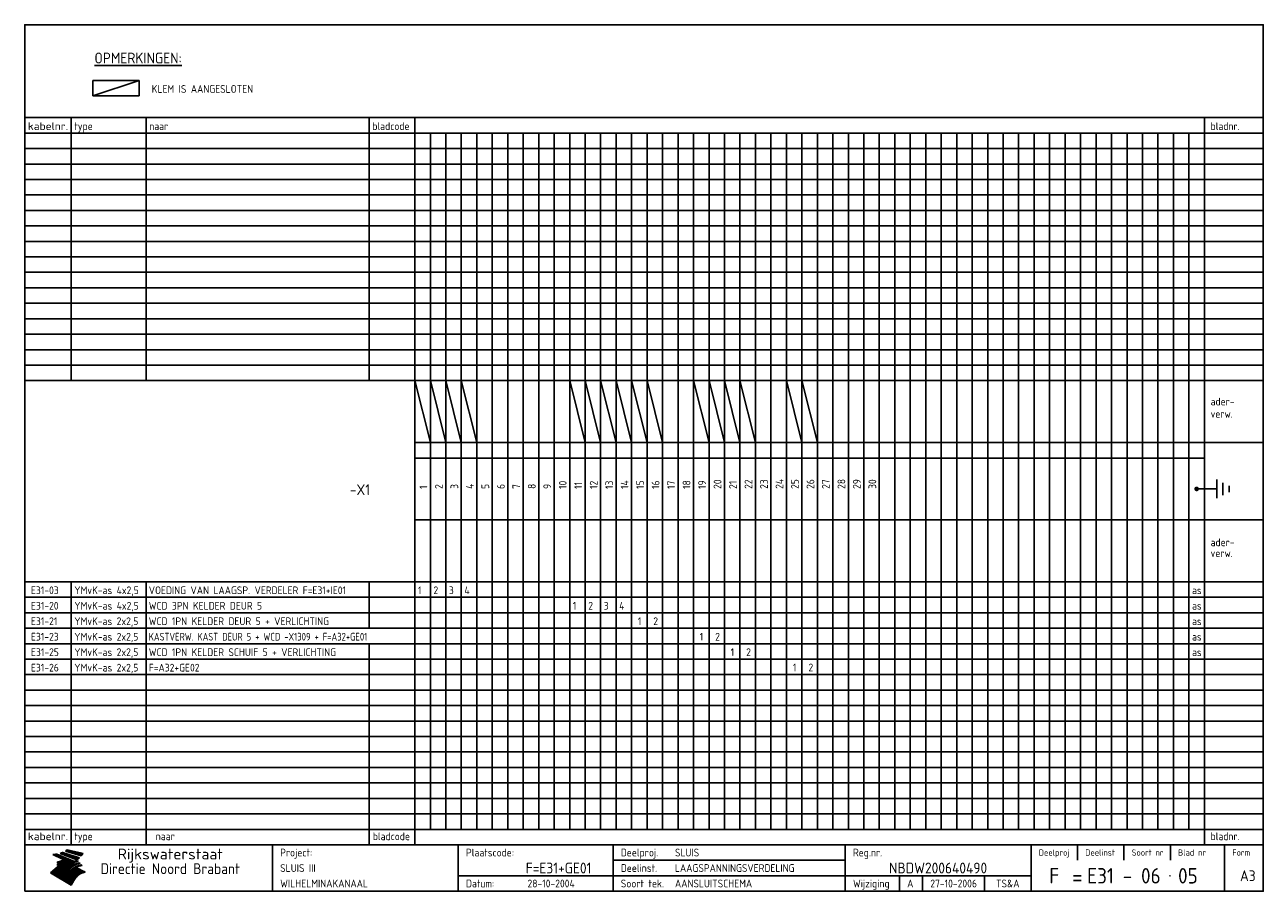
# Model space of a CAD drawing. Extents: x 10 to 410, y 10 to 290.
import ezdxf
from ezdxf.enums import TextEntityAlignment as Align

# ---------------------------------------------------------------- set-up
doc = ezdxf.new("R2010")
doc.units = 0
doc.header["$LTSCALE"] = 10
doc.header["$MEASUREMENT"] = 0
doc.layers.get('0').update_dxf_attribs({"linetype": 'CONTINUOUS'})
for name, color, linetype in [('0-25', 7, 'CONTINUOUS'), ('0-35', 2, 'CONTINUOUS'), ('0-50', 3, 'CONTINUOUS'), ('B-25', 7, 'CONTINUOUS'), ('B-35', 2, 'CONTINUOUS')]:
    doc.layers.add(name, color=color, linetype=linetype)
doc.styles.add('ISO', font='iso.shx')
doc.styles.get("Standard").update_dxf_attribs({"font": 'iso.shx'})

# ---------------------------------------------------------------- blocks, each defined once
blk = doc.blocks.new('KADER-A3')
at = {"layer": '0-25'}
for p, q in [((410, 35), (10, 35)), ((410, 30), (10, 30)), ((350, 25), (350, 20)), ((365, 25), (365, 20)), ((380, 25), (380, 20)), ((200, 20), (275, 20)), ((150, 15), (335, 15)), ((292.5, 15), (292.5, 10)), ((300, 15), (300, 10)), ((320, 15), (320, 10))]:
    blk.add_line(p, q, dxfattribs=at)
at = {"layer": '0-25', "color": 7}
for p, q in [((19.1, 21.89), (25.12, 19)), ((19.1, 21.89), (25.12, 19)), ((19.17, 21.86), (20.7, 21.86)), ((19.29, 21.8), (20.83, 21.8)), ((19.4, 21.75), (20.96, 21.75)), ((19.52, 21.69), (21.09, 21.69)), ((19.64, 21.63), (21.22, 21.63)), ((19.74, 21.92), (20.56, 21.92)), ((19.75, 21.58), (21.36, 21.58)), ((19.87, 21.52), (21.49, 21.52)), ((19.99, 21.47), (21.62, 21.47)), ((20.11, 21.41), (21.75, 21.41)), ((20.22, 21.35), (21.88, 21.35)), ((20.25, 21.97), (20.43, 21.97)), ((20.34, 21.3), (22.02, 21.3)), ((20.38, 21.99), (26.02, 19.59)), ((20.38, 21.99), (26.02, 19.59)), ((20.46, 21.24), (22.15, 21.24)), ((20.57, 21.18), (22.28, 21.18)), ((20.69, 21.13), (22.41, 21.13)), ((20.81, 21.07), (22.55, 21.07)), ((20.92, 21.02), (22.68, 21.02)), ((21.04, 20.96), (22.81, 20.96)), ((21.16, 20.9), (22.94, 20.9)), ((21.27, 20.85), (23.07, 20.85)), ((21.39, 20.79), (23.21, 20.79)), ((21.47, 22.25), (26.83, 20.19)), ((21.47, 22.25), (26.83, 20.19)), ((21.49, 22.25), (23.07, 22.25)), ((21.51, 20.73), (23.34, 20.73)), ((21.6, 22.2), (23.25, 22.2)), ((21.63, 20.68), (23.47, 20.68)), ((21.65, 22.31), (22.89, 22.31)), ((21.74, 20.62), (23.6, 20.62)), ((21.75, 22.14), (23.42, 22.14)), ((21.8, 22.37), (22.71, 22.37)), ((21.86, 20.57), (23.73, 20.57)), ((21.9, 22.08), (23.6, 22.08)), ((21.94, 22.42), (22.53, 22.42)), ((21.98, 20.51), (23.87, 20.51)), ((22.04, 22.03), (23.78, 22.03)), ((22.06, 22.48), (22.36, 22.48)), ((22.09, 20.45), (24, 20.45)), ((22.18, 22.53), (27.65, 20.8)), ((22.18, 22.53), (27.65, 20.8)), ((22.19, 21.97), (23.96, 21.97)), ((22.21, 20.4), (24.13, 20.4)), ((22.33, 20.34), (24.26, 20.34)), ((22.34, 21.92), (24.13, 21.92)), ((22.37, 20), (23.08, 20)), ((22.44, 20.28), (24.4, 20.28)), ((22.48, 21.86), (24.31, 21.86)), ((22.49, 20.06), (23.04, 20.06)), ((22.56, 20.23), (24.53, 20.23)), ((22.61, 20.12), (22.93, 20.12)), ((22.63, 21.8), (24.49, 21.8)), ((22.68, 20.17), (24.66, 20.17)), ((22.71, 20.17), (22.82, 20.17)), ((23.11, 20.02), (22.77, 20.2)), ((23.11, 20.02), (22.77, 20.2)), ((22.78, 21.75), (24.67, 21.75)), ((22.79, 20.12), (24.79, 20.12)), ((22.91, 20.06), (24.92, 20.06)), ((22.92, 21.69), (24.85, 21.69)), ((23.03, 20), (25.06, 20)), ((23.07, 21.63), (25.02, 21.63)), ((23.14, 22.99), (28.22, 21.46)), ((23.14, 22.99), (28.22, 21.46)), ((23.15, 22.98), (25.33, 22.98)), ((23.22, 21.58), (25.2, 21.58)), ((23.23, 23.04), (25.09, 23.04)), ((23.32, 23.1), (24.84, 23.1)), ((23.34, 22.93), (25.57, 22.93)), ((23.36, 21.52), (25.38, 21.52)), ((23.4, 23.15), (24.6, 23.15)), ((23.49, 23.21), (24.36, 23.21)), ((23.51, 21.47), (25.56, 21.47)), ((23.52, 22.87), (25.81, 22.87)), ((23.57, 23.27), (24.12, 23.27)), ((23.64, 23.32), (23.87, 23.32)), ((23.66, 21.41), (25.74, 21.41)), ((23.7, 23.36), (28.82, 22.17)), ((23.7, 23.36), (28.82, 22.17)), ((23.71, 22.82), (26.06, 22.82)), ((23.8, 21.35), (25.91, 21.35)), ((23.9, 22.76), (26.3, 22.76)), ((23.95, 21.3), (26.09, 21.3)), ((24.09, 22.7), (26.54, 22.7)), ((24.09, 21.24), (26.27, 21.24)), ((24.24, 21.18), (26.45, 21.18)), ((24.27, 22.65), (26.78, 22.65)), ((24.39, 21.13), (26.62, 21.13)), ((24.46, 22.59), (27.03, 22.59)), ((24.53, 21.07), (26.8, 21.07)), ((24.65, 22.53), (27.27, 22.53)), ((24.68, 21.02), (26.98, 21.02)), ((24.83, 20.96), (27.16, 20.96)), ((24.84, 22.48), (27.51, 22.48)), ((24.97, 20.9), (27.34, 20.9)), ((25.02, 22.42), (27.75, 22.42)), ((25.12, 20.85), (27.51, 20.85)), ((25.21, 22.37), (28, 22.37)), ((25.27, 20.79), (27.63, 20.79)), ((25.4, 22.31), (28.24, 22.31)), ((25.41, 20.73), (27.57, 20.73)), ((25.56, 20.68), (27.51, 20.68)), ((25.58, 22.25), (28.48, 22.25)), ((25.71, 20.62), (27.44, 20.62)), ((25.77, 22.2), (28.72, 22.2)), ((25.85, 20.57), (27.37, 20.57)), ((25.96, 22.14), (28.79, 22.14)), ((26, 20.51), (27.29, 20.51)), ((26.15, 22.08), (28.75, 22.08)), ((26.15, 20.45), (27.22, 20.45)), ((26.29, 20.4), (27.14, 20.4)), ((26.33, 22.03), (28.71, 22.03)), ((26.44, 20.34), (27.06, 20.34)), ((26.52, 21.97), (28.66, 21.97)), ((26.59, 20.28), (26.97, 20.28)), ((26.71, 21.92), (28.62, 21.92)), ((26.73, 20.23), (26.89, 20.23)), ((26.9, 21.86), (28.57, 21.86)), ((27.08, 21.8), (28.52, 21.8)), ((27.27, 21.75), (28.48, 21.75)), ((27.46, 21.69), (28.43, 21.69)), ((27.65, 21.63), (28.38, 21.63)), ((27.83, 21.58), (28.33, 21.58)), ((28.02, 21.52), (28.28, 21.52)), ((28.21, 21.47), (28.22, 21.47)), ((20.58, 17.88), (18.3, 16)), ((20.58, 17.88), (18.3, 16)), ((24.94, 11.97), (18.3, 16)), ((24.94, 11.97), (18.3, 16)), ((18.31, 16.01), (20.96, 16.01)), ((18.38, 16.07), (21.46, 16.07)), ((18.45, 16.12), (21.88, 16.12)), ((18.52, 16.18), (22.15, 16.18)), ((18.59, 16.23), (22.38, 16.23)), ((18.65, 16.29), (22.58, 16.29)), ((18.72, 16.35), (22.75, 16.35)), ((18.79, 16.4), (22.91, 16.4)), ((18.86, 16.46), (20.6, 16.46)), ((18.93, 16.52), (20.6, 16.52)), ((18.99, 16.57), (20.6, 16.57)), ((19.06, 16.63), (20.6, 16.63)), ((19.13, 16.68), (20.6, 16.68)), ((19.2, 16.74), (20.6, 16.74)), ((19.27, 16.8), (20.6, 16.8)), ((19.33, 16.85), (21.07, 16.85)), ((19.4, 16.91), (21.55, 16.91)), ((19.47, 16.97), (21.88, 16.97)), ((19.54, 17.02), (22.13, 17.02)), ((19.61, 17.08), (22.34, 17.08)), ((19.67, 17.13), (20.6, 17.13)), ((19.74, 17.19), (20.6, 17.19)), ((19.81, 17.25), (20.6, 17.25)), ((19.88, 17.3), (20.6, 17.3)), ((19.95, 17.36), (20.6, 17.36)), ((20.01, 17.42), (20.6, 17.42)), ((20.08, 17.47), (20.93, 17.47)), ((20.15, 17.53), (21.26, 17.53)), ((20.22, 17.58), (21.51, 17.58)), ((20.29, 17.64), (21.72, 17.64)), ((20.35, 17.7), (21.9, 17.7)), ((20.42, 17.75), (22.07, 17.75)), ((20.49, 17.81), (22.22, 17.81)), ((20.56, 17.87), (22.36, 17.87)), ((20.6, 19.11), (20.58, 19.51)), ((20.6, 19.11), (20.58, 19.51)), ((20.58, 19.5), (22.09, 19.5)), ((20.58, 19.44), (21.95, 19.44)), ((20.59, 19.38), (21.79, 19.38)), ((20.59, 19.33), (21.62, 19.33)), ((20.59, 19.27), (21.42, 19.27)), ((20.6, 19.22), (21.2, 19.22)), ((20.6, 19.16), (20.93, 19.16)), ((20.6, 19.11), (20.69, 19.12)), ((20.6, 19.11), (20.69, 19.12)), ((20.6, 18.79), (20.77, 18.81)), ((20.6, 18.79), (20.77, 18.81)), ((20.6, 18.29), (20.6, 18.79)), ((20.6, 18.29), (20.6, 18.79)), ((20.6, 18.77), (22.46, 18.77)), ((20.6, 18.71), (22.33, 18.71)), ((20.6, 18.65), (22.19, 18.65)), ((20.6, 18.6), (22.04, 18.6)), ((20.6, 18.54), (21.87, 18.54)), ((20.6, 18.48), (21.68, 18.48)), ((20.6, 18.43), (21.46, 18.43)), ((20.6, 18.37), (21.21, 18.37)), ((20.6, 18.29), (20.88, 18.32)), ((20.6, 18.29), (20.88, 18.32)), ((20.6, 18.32), (20.87, 18.32)), ((20.6, 17.88), (20.86, 17.91)), ((20.6, 17.88), (20.86, 17.91)), ((20.6, 17.43), (20.97, 17.48)), ((20.6, 17.43), (20.97, 17.48)), ((20.6, 17.43), (20.6, 17.09)), ((20.6, 17.43), (20.6, 17.09)), ((20.6, 17.09), (21.26, 17.16)), ((20.6, 17.09), (21.26, 17.16)), ((20.6, 16.8), (21.37, 16.89)), ((20.6, 16.8), (21.37, 16.89)), ((20.6, 16.8), (20.6, 16.45)), ((20.6, 16.8), (20.6, 16.45)), ((20.6, 16.45), (21.56, 16.56)), ((20.6, 16.45), (21.56, 16.56)), ((20.6, 15.97), (21.67, 16.09)), ((20.6, 15.97), (21.67, 16.09)), ((20.7, 16.46), (23.06, 16.46)), ((20.9, 19.55), (22.23, 19.55)), ((20.9, 18.82), (22.59, 18.82)), ((20.98, 17.92), (22.5, 17.92)), ((21.02, 17.13), (22.53, 17.13)), ((21.19, 19.61), (22.35, 19.61)), ((21.2, 16.52), (23.2, 16.52)), ((21.32, 18.88), (22.71, 18.88)), ((21.32, 17.98), (22.62, 17.98)), ((21.42, 19.67), (22.47, 19.67)), ((21.47, 17.19), (22.7, 17.19)), ((21.59, 18.03), (22.74, 18.03)), ((21.61, 18.93), (22.82, 18.93)), ((21.62, 19.72), (22.59, 19.72)), ((21.72, 16.57), (23.32, 16.57)), ((21.77, 17.25), (22.85, 17.25)), ((21.8, 19.78), (22.69, 19.78)), ((21.8, 18.09), (22.85, 18.09)), ((21.84, 18.99), (22.92, 18.99)), ((21.96, 19.83), (22.79, 19.83)), ((21.99, 18.15), (22.95, 18.15)), ((22.01, 17.3), (22.99, 17.3)), ((22.03, 19.05), (23.03, 19.05)), ((22.1, 16.63), (23.44, 16.63)), ((22.11, 19.89), (22.89, 19.89)), ((22.16, 18.2), (23.05, 18.2)), ((22.21, 19.1), (23.12, 19.1)), ((22.21, 17.36), (23.12, 17.36)), ((22.24, 19.95), (22.99, 19.95)), ((22.31, 18.26), (23.15, 18.26)), ((22.36, 19.16), (23.22, 19.16)), ((22.38, 16.68), (23.56, 16.68)), ((22.39, 17.42), (23.24, 17.42)), ((22.45, 18.32), (23.24, 18.32)), ((22.51, 19.22), (23.3, 19.22)), ((22.56, 17.47), (23.36, 17.47)), ((22.59, 18.37), (23.33, 18.37)), ((22.6, 16.74), (23.66, 16.74)), ((22.64, 19.27), (23.39, 19.27)), ((22.71, 18.43), (23.42, 18.43)), ((22.71, 17.53), (23.47, 17.53)), ((22.77, 19.33), (23.47, 19.33)), ((22.79, 16.8), (23.77, 16.8)), ((22.83, 18.48), (23.5, 18.48)), ((22.84, 17.58), (23.57, 17.58)), ((22.89, 19.38), (23.55, 19.38)), ((22.94, 18.54), (23.58, 18.54)), ((22.96, 16.85), (23.86, 16.85)), ((22.97, 17.64), (23.67, 17.64)), ((23, 19.44), (23.63, 19.44)), ((23.04, 18.6), (23.66, 18.6)), ((23.1, 19.5), (23.72, 19.5)), ((23.1, 17.7), (23.77, 17.7)), ((23.12, 16.91), (23.96, 16.91)), ((23.14, 18.65), (23.74, 18.65)), ((23.15, 19.95), (25.19, 19.95)), ((23.21, 19.55), (23.8, 19.55)), ((23.21, 17.75), (23.86, 17.75)), ((23.21, 16.01), (28.9, 16.01)), ((23.24, 18.71), (23.82, 18.71)), ((23.26, 19.89), (25.32, 19.89)), ((23.26, 16.97), (24.05, 16.97)), ((23.3, 19.61), (23.88, 19.61)), ((23.32, 17.81), (23.95, 17.81)), ((23.33, 18.77), (23.91, 18.77)), ((23.37, 16.07), (29.08, 16.07)), ((23.38, 19.83), (25.45, 19.83)), ((23.39, 19.67), (23.81, 19.67)), ((23.39, 17.02), (24.14, 17.02)), ((23.42, 18.82), (23.99, 18.82)), ((23.42, 17.87), (24.03, 17.87)), ((23.45, 19.7), (23.58, 19.79)), ((23.45, 19.7), (23.58, 19.79)), ((23.48, 19.72), (23.7, 19.72)), ((23.5, 19.78), (25.58, 19.78)), ((23.51, 18.88), (24.07, 18.88)), ((23.51, 16.12), (29.27, 16.12)), ((23.52, 17.92), (24.11, 17.92)), ((23.52, 17.08), (24.22, 17.08)), ((23.54, 18.9), (24.3, 19.42)), ((23.54, 18.9), (24.3, 19.42)), ((23.56, 19.78), (23.59, 19.78)), ((23.56, 19.39), (23.9, 19.62)), ((23.56, 19.39), (23.9, 19.62)), ((23.58, 19.79), (23.9, 19.62)), ((23.58, 19.79), (23.9, 19.62)), ((23.59, 18.93), (24.15, 18.93)), ((23.61, 19.72), (25.72, 19.72)), ((23.62, 17.98), (24.2, 17.98)), ((23.63, 17.13), (24.3, 17.13)), ((23.65, 18.59), (24.62, 19.25)), ((23.65, 18.59), (24.62, 19.25)), ((29.41, 16.17), (23.65, 16.17)), ((23.67, 18.99), (24.23, 18.99)), ((23.71, 18.03), (24.28, 18.03)), ((23.73, 19.67), (25.85, 19.67)), ((23.75, 19.05), (24.32, 19.05)), ((23.75, 17.19), (24.38, 17.19)), ((23.77, 16.23), (29.47, 16.23)), ((23.79, 18.09), (24.36, 18.09)), ((23.83, 19.1), (24.4, 19.1)), ((23.85, 19.61), (25.98, 19.61)), ((23.85, 17.25), (24.46, 17.25)), ((23.88, 18.15), (24.44, 18.15)), ((23.89, 16.29), (29.36, 16.29)), ((23.92, 19.16), (24.48, 19.16)), ((23.94, 18.19), (25.23, 19.07)), ((23.94, 18.19), (25.23, 19.07)), ((23.95, 17.3), (24.55, 17.3)), ((23.96, 19.55), (25.96, 19.55)), ((23.96, 18.2), (24.53, 18.2)), ((24, 19.22), (24.56, 19.22)), ((24, 16.35), (29.24, 16.35)), ((24.04, 18.26), (24.61, 18.26)), ((24.05, 17.36), (24.63, 17.36)), ((24.06, 17.88), (25.34, 18.76)), ((24.06, 17.88), (25.34, 18.76)), ((24.08, 19.5), (25.88, 19.5)), ((24.08, 19.27), (24.58, 19.27)), ((24.11, 16.4), (29.13, 16.4)), ((24.13, 18.32), (24.69, 18.32)), ((24.14, 17.42), (24.71, 17.42)), ((24.16, 19.33), (24.47, 19.33)), ((24.2, 19.44), (25.79, 19.44)), ((24.21, 18.37), (24.77, 18.37)), ((24.21, 16.46), (29.02, 16.46)), ((24.23, 17.47), (24.79, 17.47)), ((24.24, 17.48), (25.52, 18.36)), ((24.24, 17.48), (25.52, 18.36)), ((24.25, 19.38), (24.36, 19.38)), ((24.29, 18.43), (24.85, 18.43)), ((24.3, 19.42), (24.62, 19.25)), ((24.3, 19.42), (24.62, 19.25)), ((24.31, 19.38), (25.71, 19.38)), ((24.31, 17.53), (24.87, 17.53)), ((24.31, 16.52), (28.91, 16.52)), ((24.35, 17.17), (25.64, 18.05)), ((24.35, 17.17), (25.64, 18.05)), ((24.37, 18.48), (24.94, 18.48)), ((24.39, 17.58), (24.96, 17.58)), ((24.4, 16.57), (28.79, 16.57)), ((24.43, 19.33), (25.62, 19.33)), ((24.45, 18.54), (25.02, 18.54)), ((24.47, 17.64), (25.04, 17.64)), ((24.49, 16.63), (28.68, 16.63)), ((24.54, 18.6), (25.1, 18.6)), ((24.55, 19.27), (25.54, 19.27)), ((24.56, 17.7), (25.12, 17.7)), ((24.57, 16.68), (28.57, 16.68)), ((24.62, 18.65), (25.18, 18.65)), ((24.63, 16.72), (25.91, 17.6)), ((24.63, 16.72), (25.91, 17.6)), ((24.64, 17.75), (25.2, 17.75)), ((24.66, 16.74), (28.45, 16.74)), ((24.67, 19.22), (25.45, 19.22)), ((24.7, 18.71), (25.27, 18.71)), ((24.72, 17.81), (25.29, 17.81)), ((24.74, 16.8), (28.34, 16.8)), ((24.78, 19.16), (25.37, 19.16)), ((24.78, 18.77), (25.34, 18.77)), ((24.8, 17.87), (25.37, 17.87)), ((24.82, 16.85), (28.23, 16.85)), ((24.87, 18.82), (25.4, 18.82)), ((24.89, 17.92), (25.45, 17.92)), ((24.9, 19.1), (25.28, 19.1)), ((24.9, 16.91), (28.11, 16.91)), ((24.95, 18.88), (25.45, 18.88)), ((24.97, 17.98), (25.53, 17.98)), ((24.99, 16.97), (28, 16.97)), ((25.02, 19.05), (25.2, 19.05)), ((25.03, 18.93), (25.51, 18.93)), ((25.05, 18.03), (25.61, 18.03)), ((25.07, 17.02), (27.89, 17.02)), ((25.11, 18.99), (25.57, 18.99)), ((26.02, 19.59), (25.12, 19)), ((26.02, 19.59), (25.12, 19)), ((25.13, 18.09), (25.68, 18.09)), ((25.15, 17.08), (27.77, 17.08)), ((25.19, 19.05), (25.63, 19.05)), ((25.21, 18.15), (25.75, 18.15)), ((25.23, 17.13), (27.66, 17.13)), ((25.26, 19.1), (25.7, 19.1)), ((25.3, 18.2), (25.82, 18.2)), ((25.31, 17.19), (27.55, 17.19)), ((25.33, 19.16), (25.77, 19.16)), ((25.38, 18.26), (25.89, 18.26)), ((25.39, 19.22), (25.85, 19.22)), ((25.4, 17.25), (27.43, 17.25)), ((25.46, 18.32), (25.97, 18.32)), ((25.47, 19.27), (25.93, 19.27)), ((25.48, 17.3), (27.32, 17.3)), ((25.54, 19.33), (26.03, 19.33)), ((25.54, 18.37), (26.06, 18.37)), ((25.56, 17.36), (27.21, 17.36)), ((25.62, 18.43), (26.14, 18.43)), ((25.63, 19.38), (26.13, 19.38)), ((25.64, 17.42), (27.1, 17.42)), ((25.7, 18.48), (26.24, 18.48)), ((25.72, 19.44), (26.24, 19.44)), ((25.73, 17.47), (26.98, 17.47)), ((25.79, 18.54), (26.34, 18.54)), ((25.81, 17.53), (26.87, 17.53)), ((25.82, 19.5), (26.36, 19.5)), ((25.89, 18.6), (26.46, 18.6)), ((25.89, 17.58), (26.76, 17.58)), ((25.93, 19.55), (26.53, 19.55)), ((25.96, 17.64), (26.64, 17.64)), ((25.99, 18.65), (26.58, 18.65)), ((26.04, 17.7), (26.59, 17.7)), ((26.06, 19.61), (26.85, 19.61)), ((26.1, 18.71), (26.72, 18.71)), ((26.12, 17.75), (26.67, 17.75)), ((26.2, 17.81), (26.76, 17.81)), ((26.21, 19.67), (27.23, 19.67)), ((26.23, 18.77), (26.89, 18.77)), ((26.29, 17.87), (26.86, 17.87)), ((26.37, 18.82), (27.09, 18.82)), ((26.39, 17.92), (26.97, 17.92)), ((26.44, 19.72), (27.18, 19.72)), ((26.49, 17.98), (27.09, 17.98)), ((26.53, 18.88), (27.34, 18.88)), ((26.56, 17.68), (29.54, 16.2)), ((26.56, 17.68), (29.54, 16.2)), ((26.6, 18.03), (27.22, 18.03)), ((26.72, 18.09), (27.38, 18.09)), ((26.73, 18.93), (27.66, 18.93)), ((26.85, 18.15), (27.56, 18.15)), ((26.99, 18.99), (27.9, 18.99)), ((27, 18.2), (27.8, 18.2)), ((27.13, 19.78), (27.25, 19.64)), ((27.13, 19.78), (27.25, 19.64)), ((27.18, 18.26), (28.13, 18.26)), ((27.26, 19.05), (27.84, 19.05)), ((27.39, 18.32), (28.47, 18.32)), ((27.7, 18.37), (28.49, 18.37)), ((27.78, 19.1), (27.93, 18.96)), ((27.78, 19.1), (27.93, 18.96)), ((28, 18.43), (28.44, 18.43)), ((28.29, 15.83), (29.54, 16.2)), ((28.29, 15.83), (29.54, 16.2)), ((28.39, 18.48), (28.54, 18.32)), ((28.39, 18.48), (28.54, 18.32)), ((29.54, 16.2), (29.45, 16.17)), ((29.54, 16.2), (29.45, 16.17)), ((29.46, 16.18), (29.47, 16.18)), ((18.38, 15.95), (20.6, 15.95)), ((18.47, 15.9), (20.6, 15.9)), ((18.57, 15.84), (20.6, 15.84)), ((18.66, 15.78), (20.6, 15.78)), ((18.75, 15.73), (20.6, 15.73)), ((18.85, 15.67), (20.6, 15.67)), ((18.94, 15.62), (20.6, 15.62)), ((19.03, 15.56), (27.83, 15.56)), ((19.12, 15.5), (27.75, 15.5)), ((19.22, 15.45), (27.66, 15.45)), ((19.31, 15.39), (27.58, 15.39)), ((19.4, 15.33), (27.5, 15.33)), ((19.49, 15.28), (27.43, 15.28)), ((19.59, 15.22), (27.36, 15.22)), ((19.68, 15.17), (27.29, 15.17)), ((19.77, 15.11), (27.22, 15.11)), ((19.86, 15.05), (27.15, 15.05)), ((19.96, 15), (27.09, 15)), ((20.05, 14.94), (27.02, 14.94)), ((20.14, 14.88), (26.96, 14.88)), ((20.24, 14.83), (26.9, 14.83)), ((20.33, 14.77), (26.84, 14.77)), ((20.42, 14.72), (26.79, 14.72)), ((20.51, 14.66), (26.73, 14.66)), ((20.6, 15.97), (20.6, 15.58)), ((20.6, 15.97), (20.6, 15.58)), ((20.6, 15.58), (21.95, 15.73)), ((20.6, 15.58), (21.95, 15.73)), ((20.61, 14.6), (26.68, 14.6)), ((20.7, 14.55), (26.62, 14.55)), ((20.79, 14.49), (26.57, 14.49)), ((20.88, 14.43), (26.52, 14.43)), ((20.94, 15.62), (27.92, 15.62)), ((20.98, 14.38), (26.47, 14.38)), ((21.07, 14.32), (26.42, 14.32)), ((21.16, 14.27), (26.38, 14.27)), ((21.25, 14.21), (26.33, 14.21)), ((21.35, 14.15), (26.29, 14.15)), ((21.44, 14.1), (26.24, 14.1)), ((21.45, 15.67), (28.01, 15.67)), ((21.53, 14.04), (26.2, 14.04)), ((21.63, 13.98), (26.16, 13.98)), ((21.72, 13.93), (26.12, 13.93)), ((21.81, 13.87), (26.08, 13.87)), ((21.9, 13.82), (26.04, 13.82)), ((21.96, 15.73), (28.11, 15.73)), ((22, 13.76), (26, 13.76)), ((22.09, 13.7), (25.96, 13.7)), ((22.18, 13.65), (25.93, 13.65)), ((22.27, 13.59), (25.89, 13.59)), ((22.34, 15.78), (28.21, 15.78)), ((22.37, 13.53), (25.86, 13.53)), ((22.46, 13.48), (25.82, 13.48)), ((22.55, 13.42), (25.79, 13.42)), ((22.62, 15.84), (28.33, 15.84)), ((22.65, 13.37), (25.76, 13.37)), ((22.74, 13.31), (25.73, 13.31)), ((22.83, 13.25), (25.69, 13.25)), ((22.84, 15.9), (28.52, 15.9)), ((22.92, 13.2), (25.66, 13.2)), ((23.02, 13.14), (25.63, 13.14)), ((23.04, 15.95), (28.71, 15.95)), ((23.11, 13.08), (25.59, 13.08)), ((23.2, 13.03), (25.56, 13.03)), ((23.29, 12.97), (25.53, 12.97)), ((23.39, 12.92), (25.5, 12.92)), ((23.48, 12.86), (25.46, 12.86)), ((23.57, 12.8), (25.43, 12.8)), ((23.66, 12.75), (25.4, 12.75)), ((23.76, 12.69), (25.36, 12.69)), ((23.85, 12.63), (25.33, 12.63)), ((23.94, 12.58), (25.3, 12.58)), ((24.04, 12.52), (25.26, 12.52)), ((24.13, 12.47), (25.23, 12.47)), ((24.22, 12.41), (25.2, 12.41)), ((24.31, 12.35), (25.17, 12.35)), ((24.41, 12.3), (25.13, 12.3)), ((24.5, 12.24), (25.1, 12.24)), ((24.59, 12.18), (25.07, 12.18)), ((24.68, 12.13), (25.03, 12.13)), ((24.78, 12.07), (25, 12.07)), ((24.87, 12.02), (24.97, 12.02)), ((24.94, 11.97), (25.81, 13.45)), ((24.94, 11.97), (25.81, 13.45))]:
    blk.add_line(p, q, dxfattribs=at)
for centre, radius, start, end in [((19.15, 29.7), 7.8, 269.6055, 279.0886), ((19.15, 29.7), 7.8, 269.6055, 279.0886), ((19.93, 25.38), 5.91, 276.3402, 298.7463), ((19.93, 25.38), 5.91, 276.3402, 298.7463), ((19.84, 25.09), 6.03, 278.129, 302.868), ((19.84, 25.09), 6.03, 278.129, 302.868), ((19.84, 27.26), 5.27, 288.0217, 296.3084), ((19.84, 27.26), 5.27, 288.0217, 296.3084), ((20.49, 27.56), 5.28, 300.0654, 307.393), ((20.49, 27.56), 5.28, 300.0654, 307.393), ((24.11, 24.7), 5.26, 301.1147, 312.2814), ((24.11, 24.7), 5.26, 301.1147, 312.2814), ((21.95, 27.32), 8.59, 316.9248, 323.1399), ((21.95, 27.32), 8.59, 316.9248, 323.1399), ((20.21, 23.78), 5.91, 273.6149, 304.3803), ((20.21, 23.78), 5.91, 273.6149, 304.3803), ((20.35, 24.56), 5.76, 274.164, 302.5474), ((20.35, 24.56), 5.76, 274.164, 302.5474), ((20.05, 24.28), 6.02, 277.9472, 305.7139), ((20.05, 24.28), 6.02, 277.9472, 305.7139), ((20.04, 23.49), 6.09, 278.8115, 306.4242), ((20.04, 23.49), 6.09, 278.8115, 306.4242), ((20.53, 23.07), 5.96, 277.0519, 304.973), ((20.53, 23.07), 5.96, 277.0519, 304.973), ((20.72, 22.76), 5.91, 276.3402, 304.3803), ((20.72, 22.76), 5.91, 276.3402, 304.3803), ((21.06, 22.34), 5.81, 274.9043, 303.1745), ((21.06, 22.34), 5.81, 274.9043, 303.1745), ((20.82, 22.06), 6.04, 278.1111, 305.8489), ((20.82, 22.06), 6.04, 278.1111, 305.8489), ((21.3, 21.6), 5.91, 276.3402, 304.3803), ((21.3, 21.6), 5.91, 276.3402, 304.3803), ((27.05, 17.17), 2.63, 107.4286, 133.7799), ((27.05, 17.17), 2.63, 107.4286, 133.7799), ((27.45, 16.91), 2.81, 110.4143, 138.7411), ((27.45, 16.91), 2.81, 110.4143, 138.7411), ((27.57, 15.64), 3.4, 98.1566, 126.9045), ((27.57, 15.64), 3.4, 98.1566, 126.9045), ((27.91, 15.54), 3.39, 100.5835, 132.088), ((27.91, 15.54), 3.39, 100.5835, 132.088), ((28.21, 14.74), 3.67, 95.7581, 128.7216), ((28.21, 14.74), 3.67, 95.7581, 128.7216), ((27.01, 16.84), 2.93, 87.7348, 104.8316), ((27.01, 16.84), 2.93, 87.7348, 104.8316), ((27.37, 15.71), 3.93, 91.7838, 103.2817), ((27.37, 15.71), 3.93, 91.7838, 103.2817), ((28.4, 15.05), 3.21, 96.3886, 125.0052), ((28.4, 15.05), 3.21, 96.3886, 125.0052), ((27.82, 16.31), 2.8, 90.634, 105.1984), ((27.82, 16.31), 2.8, 90.634, 105.1984), ((28.19, 15.04), 3.93, 93.8342, 103.2817), ((28.19, 15.04), 3.93, 93.8342, 103.2817), ((28.58, 15.69), 2.8, 93.8141, 105.1984), ((28.58, 15.69), 2.8, 93.8141, 105.1984), ((28.95, 14.41), 3.93, 96.0135, 103.2817), ((28.95, 14.41), 3.93, 96.0135, 103.2817), ((31.24, 10.26), 6.3, 117.9568, 149.6251), ((31.24, 10.26), 6.3, 117.9568, 149.6251)]:
    blk.add_arc(centre, radius, start, end, dxfattribs=at)
at = {"layer": '0-35'}
for p, q in [((90, 25), (90, 10)), ((150, 25), (150, 10)), ((200, 25), (200, 10)), ((275, 25), (275, 10)), ((335, 25), (335, 10)), ((397.5, 25), (397.5, 10))]:
    blk.add_line(p, q, dxfattribs=at)
at = {"layer": '0-50'}
for p, q in [((10, 25), (410, 25)), ((348.75, 15), (351.25, 15)), ((348.75, 13.5), (351.25, 13.5))]:
    blk.add_line(p, q, dxfattribs=at)
blk.add_lwpolyline([(10, 10), (410, 10), (410, 290), (10, 290)], close=True, dxfattribs=at)
at = {"layer": '0-50', "const_width": 0.25}
blk.add_lwpolyline([(379.75, 15, 1), (380, 15, 1)], format="xyb", close=True, dxfattribs=at)
at = {"layer": '0-25', "style": 'ISO'}
for s, height, p in [('Project:', 2.5, (92.5, 22.5)), ('Plaatscode:', 2.5, (152.5, 22.5)), ('Deelproj.', 2.5, (202.5, 22.5)), ('Reg.nr.', 2.5, (277.5, 22.5)), ('Deelproj', 2, (337.5, 22.5)), ('Deelinst', 2, (352.5, 22.5)), ('Soort nr', 2, (367.5, 22.5)), ('Blad nr', 2, (382.5, 22.5)), ('Form', 2, (400, 22.5)), ('Deelinst.', 2.5, (202.5, 17.5)), ('Datum:', 2.5, (152.5, 12.5)), ('Soort tek.', 2.5, (202.5, 12.5)), ('Wijziging', 2.5, (277.5, 12.5))]:
    blk.add_text(s, height=height, dxfattribs=at).set_placement(p, align=Align.MIDDLE_LEFT)
for tag, p in [('N', (220, 22.5)), ('B', (92.5, 17.5)), ('P', (220, 17.5)), ('C', (92.5, 12.5)), ('U', (220, 12.5)), ('REV', (295, 12.5))]:
    blk.add_attdef(tag, text='', height=2.5, dxfattribs=at).set_placement(p, align=Align.MIDDLE_LEFT)
for tag, p in [('W', (180, 12.5)), ('Z', (310, 12.5)), ('Y', (327.5, 12.5))]:
    blk.add_attdef(tag, text='', height=2.5, dxfattribs=at).set_placement(p, align=Align.MIDDLE)
at = {"layer": '0-35', "style": 'ISO', "width": 1.00614}
blk.add_text('Rijkswaterstaat', height=3.5, dxfattribs=at).set_placement((40, 20.28), (74, 20.28), align=Align.FIT)
at = {"layer": '0-35', "color": 2, "style": 'ISO', "width": 0.948867}
blk.add_text('Directie Noord Brabant', height=3.5, dxfattribs=at).set_placement((34.5, 15.53), (79.5, 15.53), align=Align.FIT)
at = {"layer": '0-35', "style": 'ISO'}
for tag, p in [('X', (178.5, 17.5)), ('FORM', (402.5, 15))]:
    blk.add_attdef(tag, text='', height=3.5, dxfattribs=at).set_placement(p, align=Align.MIDDLE_LEFT)
blk.add_attdef('RNR', text='', height=3.5, dxfattribs=at).set_placement((305, 17.5), align=Align.MIDDLE)
at = {"layer": '0-50', "style": 'ISO'}
for tag, p in [('M', (342.5, 15)), ('O', (365, 15))]:
    blk.add_attdef(tag, text='', height=5, dxfattribs=at).set_placement(p, align=Align.MIDDLE)
blk.add_attdef('Q', text='', height=5, dxfattribs=at).set_placement((382.5, 15), align=Align.MIDDLE_LEFT)

msp = doc.modelspace()

# ---------------------------------------------------------------- linework, layer by layer
at = {"layer": '0-25'}
for p, q in [((10, 260), (410, 260)), ((10, 255), (410, 255)), ((141, 255), (141, 175)), ((146, 255), (146, 175)), ((151, 255), (151, 175)), ((156, 255), (156, 175)), ((161, 255), (161, 30)), ((166, 255), (166, 175)), ((171, 255), (171, 175)), ((176, 255), (176, 175)), ((181, 255), (181, 175)), ((186, 255), (186, 30)), ((191, 255), (191, 175)), ((196, 255), (196, 175)), ((201, 255), (201, 175)), ((206, 255), (206, 175)), ((211, 255), (211, 30)), ((216, 255), (216, 175)), ((221, 255), (221, 175)), ((226, 255), (226, 175)), ((231, 255), (231, 175)), ((236, 255), (236, 30)), ((241, 255), (241, 175)), ((246, 255), (246, 175)), ((251, 255), (251, 175)), ((256, 255), (256, 175)), ((261, 255), (261, 30)), ((266, 255), (266, 175)), ((271, 255), (271, 175)), ((276, 255), (276, 175)), ((281, 255), (281, 175)), ((286, 255), (286, 30)), ((291, 255), (291, 175)), ((296, 255), (296, 175)), ((301, 255), (301, 175)), ((306, 255), (306, 175)), ((311, 255), (311, 30)), ((316, 255), (316, 175)), ((321, 255), (321, 175)), ((326, 255), (326, 175)), ((331, 255), (331, 175)), ((336, 255), (336, 30)), ((341, 255), (341, 175)), ((346, 255), (346, 175)), ((351, 255), (351, 175)), ((356, 255), (356, 175)), ((361, 255), (361, 30)), ((366, 255), (366, 175)), ((371, 255), (371, 175)), ((376, 255), (376, 175)), ((381, 255), (381, 175)), ((386, 255), (386, 30)), ((10, 250), (410, 250)), ((10, 245), (410, 245)), ((10, 240), (410, 240)), ((10, 235), (410, 235)), ((10, 230), (410, 230)), ((10, 225), (410, 225)), ((10, 220), (410, 220)), ((10, 215), (410, 215)), ((10, 210), (410, 210)), ((10, 205), (410, 205)), ((10, 200), (410, 200)), ((10, 195), (410, 195)), ((10, 190), (410, 190)), ((10, 185), (410, 185)), ((10, 180), (410, 180)), ((10, 175), (410, 175)), ((141, 175), (141, 110)), ((146, 175), (146, 110)), ((151, 175), (151, 110)), ((156, 175), (156, 110)), ((166, 175), (166, 110)), ((171, 175), (171, 110)), ((176, 175), (176, 110)), ((181, 175), (181, 110)), ((191, 175), (191, 110)), ((196, 175), (196, 110)), ((201, 175), (201, 110)), ((206, 175), (206, 110)), ((216, 175), (216, 110)), ((221, 175), (221, 110)), ((226, 175), (226, 110)), ((231, 175), (231, 110)), ((241, 175), (241, 110)), ((246, 175), (246, 110)), ((251, 175), (251, 110)), ((256, 175), (256, 110)), ((266, 175), (266, 110)), ((271, 175), (271, 110)), ((276, 175), (276, 110)), ((281, 175), (281, 110)), ((291, 175), (291, 110)), ((296, 175), (296, 110)), ((301, 175), (301, 110)), ((306, 175), (306, 110)), ((316, 175), (316, 110)), ((321, 175), (321, 110)), ((326, 175), (326, 110)), ((331, 175), (331, 110)), ((341, 175), (341, 110)), ((346, 175), (346, 110)), ((351, 175), (351, 110)), ((356, 175), (356, 110)), ((366, 175), (366, 110)), ((371, 175), (371, 110)), ((376, 175), (376, 110)), ((381, 175), (381, 110)), ((136, 150), (391, 150)), ((389, 140), (395, 140)), ((395, 143), (395, 137)), ((397, 142), (397, 138)), ((399, 141), (399, 139)), ((10, 110), (410, 110)), ((141, 110), (141, 30)), ((146, 110), (146, 30)), ((151, 110), (151, 30)), ((156, 110), (156, 30)), ((166, 110), (166, 30)), ((171, 110), (171, 30)), ((176, 110), (176, 30)), ((181, 110), (181, 30)), ((191, 110), (191, 30)), ((196, 110), (196, 30)), ((201, 110), (201, 30)), ((206, 110), (206, 30)), ((216, 110), (216, 30)), ((221, 110), (221, 30)), ((226, 110), (226, 30)), ((231, 110), (231, 30)), ((241, 110), (241, 30)), ((246, 110), (246, 30)), ((251, 110), (251, 30)), ((256, 110), (256, 30)), ((266, 110), (266, 30)), ((271, 110), (271, 30)), ((276, 110), (276, 30)), ((281, 110), (281, 30)), ((291, 110), (291, 30)), ((296, 110), (296, 30)), ((301, 110), (301, 30)), ((306, 110), (306, 30)), ((316, 110), (316, 30)), ((321, 110), (321, 30)), ((326, 110), (326, 30)), ((331, 110), (331, 30)), ((341, 110), (341, 30)), ((346, 110), (346, 30)), ((351, 110), (351, 30)), ((356, 110), (356, 30)), ((366, 110), (366, 30)), ((371, 110), (371, 30)), ((376, 110), (376, 30)), ((381, 110), (381, 30)), ((10, 105), (410, 105)), ((10, 100), (410, 100)), ((10, 95), (410, 95)), ((10, 90), (410, 90)), ((10, 85), (410, 85)), ((10, 80), (410, 80)), ((10, 75), (410, 75)), ((10, 70), (410, 70)), ((10, 65), (410, 65)), ((10, 60), (410, 60)), ((10, 55), (410, 55)), ((10, 50), (410, 50)), ((10, 45), (410, 45)), ((10, 40), (410, 40)), ((10, 35), (410, 35)), ((10, 30), (410, 30)), ((10, 30), (410, 30))]:
    msp.add_line(p, q, dxfattribs=at)
at = {"layer": '0-25', "const_width": 0.75}
msp.add_lwpolyline([(388.12, 140, 1), (388.88, 140, 1)], format="xyb", close=True, dxfattribs=at)
at = {"layer": '0-35'}
for p, q in [((32, 272), (32, 267)), ((47, 272), (32, 272)), ((32, 267), (47, 272)), ((47, 267), (47, 272)), ((32, 267), (47, 267)), ((25, 260), (25, 175)), ((49.21, 260), (49.21, 175)), ((121.27, 260), (121.27, 175)), ((136, 260), (136, 25)), ((391, 260), (391, 25)), ((136, 155), (410, 155)), ((136, 130), (410, 130)), ((25, 110), (25, 25)), ((49.21, 110), (49.21, 25)), ((121.27, 110), (121.27, 95)), ((121.27, 90), (121.27, 25))]:
    msp.add_line(p, q, dxfattribs=at)
at = {"layer": 'B-25'}
for p, q in [((136, 175), (141, 155)), ((141, 175), (146, 155)), ((146, 175), (151, 155)), ((151, 175), (156, 155)), ((186, 175), (191, 155)), ((191, 175), (196, 155)), ((196, 175), (201, 155)), ((201, 175), (206, 155)), ((206, 175), (211, 155)), ((211, 175), (216, 155)), ((226, 175), (231, 155)), ((231, 175), (236, 155)), ((236, 175), (241, 155)), ((241, 175), (246, 155)), ((256, 175), (261, 155)), ((261, 175), (266, 155))]:
    msp.add_line(p, q, dxfattribs=at)

# ---------------------------------------------------------------- block references
ref = msp.add_blockref('KADER-A3', (0, 0))
ref.add_attrib('B', 'SLUIS III', dxfattribs={"layer": '0-25', "height": 2.5, "style": 'ISO'}).set_placement((92.5, 17.5), align=Align.MIDDLE_LEFT)
ref.add_attrib('C', 'WILHELMINAKANAAL', dxfattribs={"layer": '0-25', "height": 2.5, "style": 'ISO'}).set_placement((92.5, 12.5), align=Align.MIDDLE_LEFT)
ref.add_attrib('N', 'SLUIS', dxfattribs={"layer": '0-25', "height": 2.5, "style": 'ISO'}).set_placement((220, 22.5), align=Align.MIDDLE_LEFT)
ref.add_attrib('P', 'LAAGSPANNINGSVERDELING', dxfattribs={"layer": '0-25', "height": 2.5, "style": 'ISO'}).set_placement((220, 17.5), align=Align.MIDDLE_LEFT)
ref.add_attrib('U', 'AANSLUITSCHEMA', dxfattribs={"layer": '0-25', "height": 2.5, "style": 'ISO'}).set_placement((220, 12.5), align=Align.MIDDLE_LEFT)
ref.add_attrib('M', 'F', dxfattribs={"layer": '0-50', "height": 5, "style": 'ISO'}).set_placement((342.5, 15), align=Align.MIDDLE)
ref.add_attrib('O', 'E31 - 06', dxfattribs={"layer": '0-50', "height": 5, "style": 'ISO'}).set_placement((365, 15), align=Align.MIDDLE)
ref.add_attrib('Q', '05', dxfattribs={"layer": '0-50', "height": 5, "style": 'ISO'}).set_placement((382.5, 15), align=Align.MIDDLE_LEFT)
ref.add_attrib('X', 'F=E31+GE01', dxfattribs={"layer": '0-35', "height": 3.5, "style": 'ISO'}).set_placement((171.81, 17.5), align=Align.MIDDLE_LEFT)
ref.add_attrib('RNR', 'NBDW200640490', dxfattribs={"layer": '0-35', "height": 3.5, "style": 'ISO'}).set_placement((305, 17.5), align=Align.MIDDLE)
ref.add_attrib('W', '28-10-2004', dxfattribs={"layer": '0-25', "height": 2.5, "style": 'ISO'}).set_placement((180, 12.5), align=Align.MIDDLE)
ref.add_attrib('FORM', 'A3', dxfattribs={"layer": '0-35', "height": 3.5, "style": 'ISO'}).set_placement((402.5, 15), align=Align.MIDDLE_LEFT)
ref.add_attrib('REV', 'A', dxfattribs={"layer": '0-25', "height": 2.5, "style": 'ISO'}).set_placement((295, 12.5), align=Align.MIDDLE_LEFT)
ref.add_attrib('Z', '27-10-2006', dxfattribs={"layer": '0-25', "height": 2.5, "style": 'ISO'}).set_placement((310, 12.5), align=Align.MIDDLE)
ref.add_attrib('Y', 'TS&A', dxfattribs={"layer": '0-25', "height": 2.5, "style": 'ISO'}).set_placement((327.5, 12.5), align=Align.MIDDLE)

# ---------------------------------------------------------------- texts
for s, p in [('KLEM IS AANGESLOTEN', (51, 268)), ('E31-03', (12, 106)), ('YMvK-as 4x2,5', (26, 106)), ('VOEDING VAN LAAGSP. VERDELER F=E31+IE01', (50.05, 106)), ('1', (137, 106)), ('2', (142, 106)), ('3', (147, 106)), ('4', (152, 106)), ('as', (387, 106)), ('E31-20', (12, 101)), ('YMvK-as 4x2,5', (26, 101)), ('WCD 3PN KELDER DEUR 5', (50.05, 101)), ('1', (187, 101)), ('2', (192, 101)), ('3', (197, 101)), ('4', (202, 101)), ('as', (387, 101)), ('E31-21', (12, 96)), ('YMvK-as 2x2,5', (26, 96)), ('WCD 1PN KELDER DEUR 5 + VERLICHTING', (50.05, 96)), ('1', (208, 96)), ('2', (213, 96)), ('as', (387, 96)), ('E31-23', (12, 91)), ('YMvK-as 2x2,5', (26, 91)), ('1', (228, 91)), ('2', (233, 91)), ('as', (387, 91)), ('E31-25', (12, 86)), ('YMvK-as 2x2,5', (26, 86)), ('WCD 1PN KELDER SCHUIF 5 + VERLICHTING', (50.05, 86)), ('1', (238, 86)), ('2', (243, 86)), ('as', (387, 86)), ('E31-26', (12, 81)), ('YMvK-as 2x2,5', (26, 81)), ('F=A32+GE02', (50.05, 81)), ('1', (258.1, 81.05)), ('2', (263.1, 81.05))]:
    msp.add_text(s, height=2.5, dxfattribs=at).set_placement(p)
at = {"layer": 'B-25', "style": 'ISO', "width": 1.11828}
for p, p2 in [((11, 256), (24, 256)), ((11, 26.5), (24, 26.5))]:
    msp.add_text('kabelnr.', height=2.5, dxfattribs=at).set_placement(p, p2, align=Align.FIT)
at = {"layer": 'B-25', "style": 'ISO'}
for s, p in [('type', (26, 256)), ('naar', (50.21, 256)), ('bladcode', (122.27, 256)), ('bladnr.', (393, 256)), ('ader-', (393, 167)), ('verw.', (393, 163)), ('ader-', (393, 121.5)), ('verw.', (393, 118)), ('type', (26, 26.5)), ('naar', (52.32, 26.5)), ('bladcode', (122.4, 26.5)), ('bladnr.', (393, 26.5))]:
    msp.add_text(s, height=2.5, dxfattribs=at).set_placement(p)
at = {"layer": 'B-25'}
for s, p in [('1', (140, 140)), ('2', (145, 140)), ('3', (150, 140)), ('4', (155, 140)), ('5', (160, 140)), ('6', (165, 140)), ('7', (170, 140)), ('8', (175, 140)), ('9', (180, 140)), ('10', (185, 140)), ('11', (190, 140)), ('12', (195, 140)), ('13', (200, 140)), ('14', (205, 140)), ('15', (210, 140)), ('16', (215, 140)), ('17', (220, 140)), ('18', (225, 140)), ('19', (230, 140)), ('20', (235, 140)), ('21', (240, 140)), ('22', (245, 140)), ('23', (250, 140)), ('24', (255, 140)), ('25', (260, 140)), ('26', (265, 140)), ('27', (270, 140)), ('28', (275, 140)), ('29', (280, 140)), ('30', (285, 140))]:
    msp.add_text(s, height=2.5, rotation=90, dxfattribs=at).set_placement(p)
at = {"layer": 'B-25', "width": 0.9}
msp.add_text('KASTVERW. KAST DEUR 5 + WCD -X1309 + F=A32+GE01', height=2.5, dxfattribs=at).set_placement((50.05, 91))
at = {"layer": 'B-35'}
for s, p in [('%%UOPMERKINGEN:', (32.5, 277.5)), ('-X1', (115, 138))]:
    msp.add_text(s, height=3.5, dxfattribs=at).set_placement(p)

doc.saveas('drawing.dxf')
